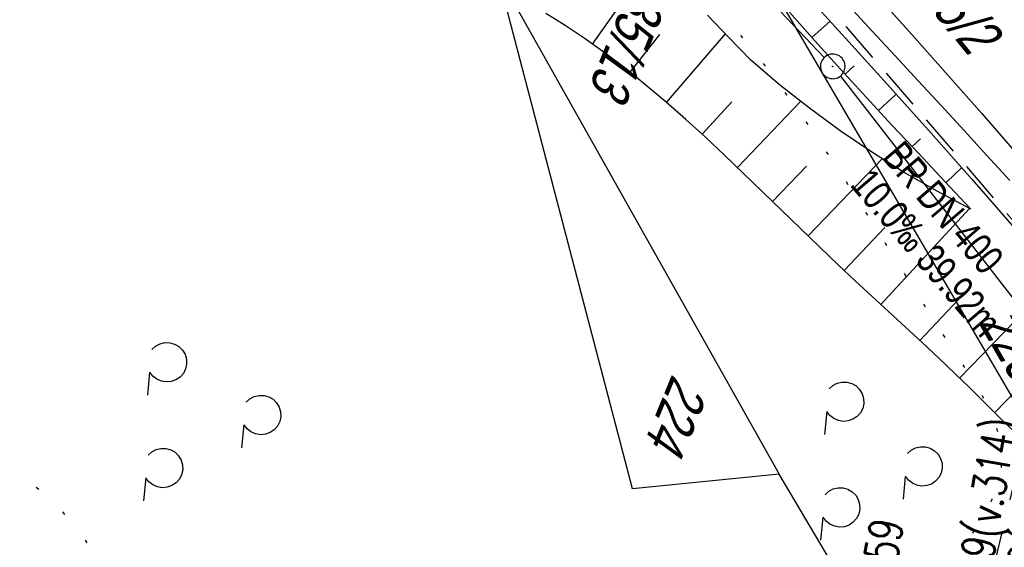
# Model space of a CAD drawing. Extents: x 507875 to 508634, y 446340 to 447363.
# Tile 30 of 70: x 508047 to 508107, y 446614 to 446646. Entities that reach past the tile are written whole.
import ezdxf

# ---------------------------------------------------------------- set-up
doc = ezdxf.new("R2010")
doc.units = 0
doc.header["$LTSCALE"] = 10
doc.header["$MEASUREMENT"] = 0
for name, pattern in [('ACAD_ISO16W100', [73, 15, -6.5, 15, -6.5, 15, -7, 1, -7]), ('LT00', [0]), ('LT07', [0.22, 0.02, -0.2]), ('STRICHLINIE2', [0.375, 0.25, -0.125])]:
    doc.linetypes.add(name, pattern=pattern)
doc.layers.get('0').update_dxf_attribs({"linetype": 'LT00'})
for name, color, linetype in [('--EK_FBR', 250, 'LT00'), ('--EK_Haltung', 7, 'STRICHLINIE2'), ('--EK_Haltung-Text', 140, 'LT00'), ('--EK_Schacht-Text', 5, 'LT00'), ('--EL_DFK_AB_L', 21, 'LT00'), ('--EL_DFK_AB_P', 7, 'LT00'), ('--EL_Haltung', 182, 'STRICHLINIE2'), ('BAB-KABEL', 220, 'ACAD_ISO16W100'), ('DFK_AB_L', 21, 'LT00'), ('DFK_AB_P', 7, 'LT00'), ('DFK_FLUR_NR', 250, 'LT00'), ('DFK_KATASTER', 250, 'LT00'), ('GEHOELZ_SYMB', 252, 'Continuous'), ('V127_AFBR_BAB', 250, 'LT00'), ('V127_BOESCH', 250, 'LT00'), ('V127_BOSCHUNG', 250, 'LT00'), ('V127_GEHOELZ', 250, 'LT07'), ('V127_GRABEN', 250, 'LT00')]:
    doc.layers.add(name, color=color, linetype=linetype)
doc.styles.add('Haltungsbeschriftung', font='ARIAL.TTF', dxfattribs={"width": 0.75})
doc.styles.add('schachtbeschriftung', font='romans.shx', dxfattribs={"width": 0.75, "height": 2})
doc.styles.get("Standard").update_dxf_attribs({"font": 'ARIAL.TTF'})

# ---------------------------------------------------------------- blocks, each defined once
blk = doc.blocks.new('GEHOELZ_SYMB')
at = {"layer": 'GEHOELZ_SYMB'}
blk.add_line((0, 0), (1.4, 0), dxfattribs=at)
blk.add_lwpolyline([(-1.388, 0.017), (-1.612, 0.221), (-1.778, 0.474), (-1.876, 0.761), (-1.898, 1.063), (-1.844, 1.361), (-1.718, 1.636), (-1.526, 1.87), (-1.282, 2.05), (-1, 2.162), (-0.7, 2.2), (-0.4, 2.162), (-0.118, 2.05), (0.126, 1.87), (0.318, 1.636), (0.444, 1.361), (0.498, 1.063), (0.476, 0.761), (0.378, 0.474), (0.212, 0.221), (-0.012, 0.017)], dxfattribs=at)
blk = doc.blocks.new('SYMB0003')
at = {"color": 0, "linetype": 'ByBlock'}
for p, q in [((-0.015712, 0), (0.010166, 0.012015)), ((0, -0.021257), (-0.015712, 0)), ((0.010166, 0.012015), (0, -0.021257))]:
    blk.add_line(p, q, dxfattribs=at)
for points in [[(-0.031395, 0.499013), (-0.093691, 0.491144), (-0.154509, 0.475528), (-0.21289, 0.452414), (-0.267913, 0.422164), (-0.318712, 0.385257), (-0.364484, 0.342274), (-0.404509, 0.293893), (-0.438154, 0.240877), (-0.464888, 0.184062), (-0.484292, 0.124345), (-0.496058, 0.062667), (-0.5, 0)], [(0.5, 0), (0.496057, 0.062667), (0.484292, 0.124345), (0.464888, 0.184062), (0.438153, 0.240877), (0.404509, 0.293893), (0.364484, 0.342274), (0.318712, 0.385257), (0.267913, 0.422164), (0.21289, 0.452414), (0.154509, 0.475528), (0.093691, 0.491144), (0.031395, 0.499013), (-0.031395, 0.499013)], [(-0.5, 0), (-0.496058, -0.062667), (-0.484292, -0.124345), (-0.464888, -0.184062), (-0.438154, -0.240877), (-0.404509, -0.293893), (-0.364485, -0.342274), (-0.318712, -0.385257), (-0.267914, -0.422164), (-0.21289, -0.452414), (-0.154509, -0.475529), (-0.093691, -0.491144), (-0.031395, -0.499014), (0.031395, -0.499014)], [(0.031395, -0.499014), (0.093691, -0.491144), (0.154509, -0.475529), (0.21289, -0.452414), (0.267914, -0.422164), (0.318712, -0.385257), (0.364485, -0.342274), (0.404509, -0.293893), (0.438154, -0.240877), (0.464889, -0.184062), (0.484292, -0.124345), (0.496058, -0.062667), (0.5, 0)]]:
    blk.add_lwpolyline(points, dxfattribs=at)

msp = doc.modelspace()

# ---------------------------------------------------------------- linework, layer by layer
at = {"layer": '--EK_FBR', "color": 2}
msp.add_lwpolyline([(508097.102, 446649.884), (508101.227, 446645.266), (508105.321, 446640.623), (508109.384, 446635.953)], dxfattribs=at)
at = {"layer": '--EK_Haltung'}
msp.add_line((508120.707, 446618.444), (508095.661, 446647.578), dxfattribs=at)
at = {"layer": '--EL_DFK_AB_L'}
for p, q in [((508057.127, 446684.725), (508095.744, 446644.044)), ((508096.72, 446642.905), (508125.101, 446606.332))]:
    msp.add_line(p, q, dxfattribs=at)
at = {"layer": '--EL_Haltung'}
msp.add_line((508120.707, 446618.444), (508095.661, 446647.578), dxfattribs=at)
at = {"layer": 'BAB-KABEL', "ltscale": 0.03, "flags": 128}
msp.add_lwpolyline([(508403.91, 447290.526), (508402.026, 447282.819), (508386.099, 447280.447), (508366.681, 447274.025), (508361.372, 447269.698), (508361.657, 447256.667), (508362.44, 447209.011), (508362.578, 447196.367), (508363.064, 447183.585), (508362.055, 447181.303), (508353.705, 447155.981), (508356.394, 447152.75), (508357.893, 447150.945), (508345.987, 447106.957), (508319.979, 447031.323), (508314.893, 447014.991), (508307.501, 446987.6), (508299.946, 446957.549), (508297.327, 446948.162), (508293.932, 446941.348), (508287.31, 446931.654), (508277.454, 446917.498), (508268.65, 446905.428), (508266.719, 446901.965), (508263.925, 446896.05), (508236.791, 446838.253), (508218.669, 446798.755), (508182.002, 446732.503), (508173.757, 446722.034), (508158.32, 446691.576), (508134.637, 446653.79), (508129.799, 446634.854), (508127.623, 446632.926), (508117.245, 446626.48), (508107.493, 446619.069), (508101.7, 446595.112), (508091.075, 446575.777), (508080.997, 446555.552), (508070.49, 446543.962), (508052.779, 446538.014), (508053.275, 446532.867), (508054.03, 446526.659), (508053.055, 446512.517), (508031.724, 446493.735), (508025.765, 446492.102), (508020.21, 446489.1), (508016.01, 446486.751), (508018.853, 446477.045), (508018.707, 446455.032), (508018.065, 446449.034)], dxfattribs=at)
at = {"layer": 'DFK_AB_L'}
for p, q in [((508057.127, 446684.725), (508095.744, 446644.044)), ((508096.72, 446642.905), (508125.101, 446606.332))]:
    msp.add_line(p, q, dxfattribs=at)
at = {"layer": 'DFK_KATASTER'}
for p, q in [((508087.891, 446656.269), (508093.93, 446645.957)), ((508084.08, 446617.789), (508075.861, 446649.159)), ((508075.861, 446649.159), (508092.991, 446618.699)), ((508093.93, 446645.957), (508108.95, 446620.299)), ((508092.991, 446618.699), (508084.08, 446617.789)), ((508099.751, 446607.289), (508092.991, 446618.699))]:
    msp.add_line(p, q, dxfattribs=at)
at = {"layer": 'V127_AFBR_BAB', "color": 0}
msp.add_lwpolyline([(508097.102, 446649.884), (508101.227, 446645.266), (508105.321, 446640.623), (508109.384, 446635.953)], dxfattribs=at)
at = {"layer": 'V127_BOESCH'}
for points in [[(508107.149, 446621.409), (508106.289, 446622.256), (508105.431, 446623.105), (508104.571, 446623.953), (508103.707, 446624.794), (508102.706, 446625.75), (508101.696, 446626.696), (508100.681, 446627.637), (508099.662, 446628.575), (508098.642, 446629.514), (508097.624, 446630.457), (508096.61, 446631.407), (508095.45, 446632.513), (508094.296, 446633.629), (508093.145, 446634.75), (508091.993, 446635.871), (508090.839, 446636.988), (508089.678, 446638.096), (508088.508, 446639.19), (508087.327, 446640.267), (508086.131, 446641.32), (508084.917, 446642.346), (508083.682, 446643.341), (508082.423, 446644.298), (508081.138, 446645.214), (508079.983, 446645.984), (508078.808, 446646.724)], [(508104.661, 446634.819), (508102.61, 446635.898), (508100.6, 446637.053), (508098.634, 446638.28), (508096.714, 446639.579), (508094.844, 446640.948), (508093.025, 446642.386), (508091.261, 446643.889), (508089.947, 446645.254), (508088.63, 446646.616)], [(508093.62, 446646.803), (508095.165, 446645.063), (508096.726, 446643.335), (508098.298, 446641.619), (508099.88, 446639.911), (508101.47, 446638.21), (508103.064, 446636.514), (508104.661, 446634.819)]]:
    msp.add_lwpolyline(points, dxfattribs=at)
at = {"layer": 'V127_BOSCHUNG'}
for p, q in [((508081.652, 446644.855), (508085.288, 446650.011)), ((508094.992, 446645.257), (508096.1, 446646.252)), ((508083.929, 446643.146), (508085.732, 446645.443)), ((508086.139, 446641.312), (508089.729, 446645.479)), ((508097.006, 446643.028), (508097.562, 446643.533)), ((508099.04, 446640.816), (508100.126, 446641.816)), ((508088.314, 446639.37), (508090.12, 446641.34)), ((508090.461, 446637.35), (508094.293, 446641.373)), ((508101.088, 446638.618), (508101.606, 446639.101)), ((508094.758, 446633.181), (508099.27, 446637.873)), ((508092.601, 446635.28), (508094.671, 446637.42)), ((508103.148, 446636.425), (508104.107, 446637.342)), ((508099.188, 446629.011), (508104.574, 446634.863)), ((508096.954, 446631.084), (508099.417, 446633.695)), ((508103.979, 446624.531), (508109.889, 446630.657)), ((508101.559, 446626.823), (508104.586, 446630.033)), ((508106.109, 446622.434), (508108.977, 446625.392))]:
    msp.add_line(p, q, dxfattribs=at)
at = {"layer": 'V127_GEHOELZ', "flags": 128}
msp.add_lwpolyline([(508096.938, 446604.493), (508097.549, 446605.409), (508098.188, 446606.309), (508098.849, 446607.198), (508099.528, 446608.078), (508100.217, 446608.954), (508100.913, 446609.829), (508101.608, 446610.707), (508102.298, 446611.59), (508102.977, 446612.484), (508103.638, 446613.391), (508104.278, 446614.315), (508104.889, 446615.26), (508105.467, 446616.229), (508105.715, 446616.678), (508105.946, 446617.134), (508106.151, 446617.6), (508106.32, 446618.076), (508106.444, 446618.565), (508106.514, 446619.041), (508106.54, 446619.525), (508106.523, 446620.009), (508106.469, 446620.489), (508106.32, 446621.205), (508106.1, 446621.899), (508105.82, 446622.574), (508105.491, 446623.234), (508105.124, 446623.883), (508104.729, 446624.522), (508104.317, 446625.155), (508103.899, 446625.785), (508102.942, 446627.245), (508102.004, 446628.704), (508101.08, 446630.162), (508100.166, 446631.616), (508099.256, 446633.064), (508098.347, 446634.504), (508097.434, 446635.936), (508096.512, 446637.356), (508095.577, 446638.762), (508094.623, 446640.154), (508093.647, 446641.53), (508092.644, 446642.886), (508091.609, 446644.222), (508090.28, 446645.843), (508088.899, 446647.429), (508087.469, 446648.979), (508085.993, 446650.491), (508084.473, 446651.966), (508082.913, 446653.401), (508081.317, 446654.795), (508079.687, 446656.149), (508078.027, 446657.46), (508076.529, 446658.589), (508075.012, 446659.689), (508073.478, 446660.762), (508071.93, 446661.814), (508070.371, 446662.848), (508068.802, 446663.869), (508067.227, 446664.88), (508065.648, 446665.887), (508064.068, 446666.892), (508062.488, 446667.901), (508060.912, 446668.917), (508059.902, 446669.575), (508058.891, 446670.232), (508057.878, 446670.885), (508056.858, 446671.527), (508055.831, 446672.154), (508054.792, 446672.762), (508053.74, 446673.344), (508052.672, 446673.897), (508051.584, 446674.414), (508050.243, 446674.986), (508048.874, 446675.497), (508047.48, 446675.943), (508046.066, 446676.321), (508044.635, 446676.628), (508043.191, 446676.861), (508041.737, 446677.015), (508040.277, 446677.089), (508038.755, 446677.077), (508037.234, 446676.977), (508035.719, 446676.791), (508034.215, 446676.522), (508032.724, 446676.175), (508031.251, 446675.75), (508029.801, 446675.253), (508028.377, 446674.685), (508026.983, 446674.049), (508025.624, 446673.349), (508024.251, 446672.556), (508022.923, 446671.698), (508021.642, 446670.779), (508020.412, 446669.801), (508019.235, 446668.765), (508018.131, 446667.694), (508017.078, 446666.573), (508016.072, 446665.408), (508015.111, 446664.202), (508014.189, 446662.959), (508013.305, 446661.684), (508012.455, 446660.38), (508011.635, 446659.051), (508010.842, 446657.702), (508010.073, 446656.337), (508009.323, 446654.959), (508008.59, 446653.573), (508007.871, 446652.182), (508006.74, 446649.952), (508005.637, 446647.719), (508004.564, 446645.48), (508003.524, 446643.233), (508002.519, 446640.974), (508001.551, 446638.702), (508000.623, 446636.414), (507999.737, 446634.107), (507998.848, 446631.643), (507998.011, 446629.157), (507997.229, 446626.651), (507996.502, 446624.125), (507995.834, 446621.582), (507995.226, 446619.024), (507994.681, 446616.452), (507994.2, 446613.868), (507993.786, 446611.274), (507993.418, 446608.478), (507993.13, 446605.673), (507992.926, 446602.862), (507992.805, 446600.046), (507992.771, 446597.225), (507992.825, 446594.403), (507992.968, 446591.581), (507993.115, 446589.696), (507993.305, 446587.813), (507993.54, 446585.936), (507993.822, 446584.067), (507994.155, 446582.208), (507994.539, 446580.362), (507994.978, 446578.531), (507995.474, 446576.718), (507996.028, 446574.924), (507996.739, 446572.89), (507997.528, 446570.884), (507998.39, 446568.903), (507999.323, 446566.944), (508000.323, 446565.006), (508001.067, 446563.653), (508001.843, 446562.315), (508002.656, 446560.997), (508003.504, 446559.706), (508004.392, 446558.446), (508005.32, 446557.225), (508006.289, 446556.047), (508007.303, 446554.918), (508008.362, 446553.844), (508009.468, 446552.831), (508010.455, 446552.013), (508011.475, 446551.238), (508012.524, 446550.499), (508013.597, 446549.792), (508014.693, 446549.109), (508015.807, 446548.444), (508016.935, 446547.793), (508018.074, 446547.147), (508019.221, 446546.502), (508020.372, 446545.852), (508021.522, 446545.19), (508022.67, 446544.51), (508023.811, 446543.806), (508024.941, 446543.072), (508025.494, 446542.699), (508026.046, 446542.327), (508026.601, 446541.964), (508027.161, 446541.621), (508027.73, 446541.306), (508028.31, 446541.029), (508028.904, 446540.8), (508029.515, 446540.626), (508030.146, 446540.519), (508030.571, 446540.49), (508030.997, 446540.501), (508031.419, 446540.561), (508031.827, 446540.678), (508032.227, 446540.863), (508032.599, 446541.099), (508032.937, 446541.367), (508033.466, 446541.911), (508033.865, 446542.502), (508034.144, 446543.135), (508034.312, 446543.808), (508034.379, 446544.518), (508034.354, 446545.261), (508034.247, 446546.034), (508034.067, 446546.835), (508033.823, 446547.66), (508033.526, 446548.505), (508033.183, 446549.369), (508032.805, 446550.246), (508032.401, 446551.136), (508031.981, 446552.034), (508031.553, 446552.936), (508031.128, 446553.841), (508030.715, 446554.745), (508030.323, 446555.645), (508029.961, 446556.537), (508029.475, 446557.903), (508029.078, 446559.246), (508028.763, 446560.568), (508028.524, 446561.87), (508028.352, 446563.155), (508028.241, 446564.425), (508028.183, 446565.682), (508028.172, 446566.927), (508028.199, 446568.163), (508028.259, 446569.392), (508028.344, 446570.616), (508028.447, 446571.837), (508028.559, 446573.057), (508028.676, 446574.278), (508028.788, 446575.502), (508028.89, 446576.731), (508029.01, 446578.574), (508029.095, 446580.432), (508029.148, 446582.301), (508029.173, 446584.181), (508029.176, 446586.07), (508029.16, 446587.966), (508029.13, 446589.867), (508029.09, 446591.772), (508029.044, 446593.679), (508029.009, 446595.107), (508028.981, 446596.534), (508028.964, 446597.96), (508028.967, 446599.382), (508028.996, 446600.802), (508029.056, 446602.217), (508029.156, 446603.626), (508029.301, 446605.03), (508029.498, 446606.426), (508029.753, 446607.814), (508030.074, 446609.193), (508030.467, 446610.562), (508030.938, 446611.921), (508031.494, 446613.268), (508032.142, 446614.602), (508032.586, 446615.411), (508033.068, 446616.203), (508033.585, 446616.97), (508034.14, 446617.7), (508034.731, 446618.383), (508035.359, 446619.007), (508036.024, 446619.564), (508036.725, 446620.041), (508037.463, 446620.428), (508038.237, 446620.716), (508039.026, 446620.893), (508039.843, 446620.971), (508040.68, 446620.957), (508041.529, 446620.859), (508042.383, 446620.682), (508043.236, 446620.435), (508044.078, 446620.123), (508044.903, 446619.754), (508045.704, 446619.334), (508046.473, 446618.87), (508047.202, 446618.37), (508048.101, 446617.659), (508048.925, 446616.897), (508049.681, 446616.087), (508050.377, 446615.232), (508051.019, 446614.333), (508051.617, 446613.393), (508052.176, 446612.414), (508052.704, 446611.399), (508053.209, 446610.35), (508053.697, 446609.27), (508053.942, 446608.706), (508054.175, 446608.137), (508054.387, 446607.567), (508054.568, 446607), (508054.711, 446606.439), (508054.804, 446605.887), (508054.84, 446605.348), (508054.808, 446604.825), (508054.671, 446604.22), (508054.434, 446603.642), (508054.106, 446603.09), (508053.698, 446602.563), (508053.22, 446602.06), (508052.684, 446601.581), (508052.098, 446601.122), (508051.474, 446600.685), (508050.822, 446600.267), (508050.153, 446599.868), (508049.477, 446599.486), (508048.804, 446599.12), (508047.86, 446598.621), (508046.943, 446598.144), (508046.049, 446597.682), (508045.177, 446597.224), (508044.325, 446596.763), (508043.489, 446596.29), (508042.669, 446595.795), (508041.862, 446595.271), (508041.065, 446594.709), (508040.276, 446594.099), (508039.688, 446593.604), (508039.115, 446593.079), (508038.568, 446592.524), (508038.057, 446591.939), (508037.593, 446591.325), (508037.188, 446590.684), (508036.853, 446590.016), (508036.599, 446589.322), (508036.436, 446588.603), (508036.374, 446587.885), (508036.401, 446587.152), (508036.513, 446586.412), (508036.702, 446585.675), (508036.963, 446584.948), (508037.29, 446584.24), (508037.676, 446583.559), (508038.116, 446582.914), (508038.602, 446582.313), (508039.13, 446581.763), (508039.693, 446581.275), (508040.284, 446580.855), (508040.934, 446580.493), (508041.61, 446580.209), (508042.313, 446579.993), (508043.043, 446579.839), (508043.801, 446579.737), (508044.589, 446579.679), (508045.406, 446579.656), (508046.254, 446579.66), (508046.94, 446579.676), (508047.636, 446579.695), (508048.331, 446579.71), (508049.018, 446579.711), (508049.685, 446579.691), (508050.324, 446579.642), (508050.924, 446579.555), (508051.477, 446579.423), (508051.972, 446579.237), (508052.4, 446578.989), (508052.752, 446578.671), (508053.009, 446578.3), (508053.199, 446577.866), (508053.33, 446577.378), (508053.414, 446576.843), (508053.459, 446576.27), (508053.477, 446575.667), (508053.476, 446575.041), (508053.466, 446574.402), (508053.458, 446573.756), (508053.462, 446573.111), (508053.486, 446572.477), (508053.624, 446571.257), (508053.883, 446570.107), (508054.259, 446569.025), (508054.748, 446568.008), (508055.347, 446567.056), (508056.052, 446566.167), (508056.665, 446565.524), (508057.332, 446564.924), (508058.047, 446564.372), (508058.804, 446563.876), (508059.596, 446563.441), (508060.418, 446563.074), (508061.262, 446562.781), (508062.124, 446562.569), (508062.995, 446562.443), (508063.818, 446562.407), (508064.642, 446562.445), (508065.463, 446562.548), (508066.279, 446562.706), (508067.086, 446562.91), (508067.881, 446563.153), (508068.962, 446563.539), (508070.019, 446563.976), (508071.053, 446564.457), (508072.068, 446564.978), (508073.067, 446565.533), (508074.052, 446566.116), (508075.028, 446566.723), (508075.996, 446567.347), (508076.96, 446567.984), (508077.77, 446568.527), (508078.574, 446569.078), (508079.367, 446569.641), (508080.146, 446570.218), (508080.903, 446570.815), (508081.636, 446571.433), (508082.338, 446572.077), (508083.006, 446572.75), (508083.835, 446573.694), (508084.598, 446574.691), (508085.302, 446575.735), (508085.95, 446576.823), (508086.549, 446577.949), (508087.104, 446579.109), (508087.619, 446580.298), (508088.1, 446581.512), (508088.553, 446582.745), (508088.982, 446583.993), (508089.393, 446585.252), (508089.791, 446586.516), (508090.181, 446587.781), (508090.635, 446589.26), (508091.091, 446590.732), (508091.554, 446592.193), (508092.03, 446593.642), (508092.523, 446595.076), (508093.041, 446596.493), (508093.587, 446597.89), (508094.167, 446599.265), (508094.787, 446600.615), (508095.452, 446601.938), (508096.167, 446603.231), (508096.938, 446604.493)], dxfattribs=at)
at = {"layer": 'V127_GRABEN'}
for points in [[(508094.713, 446647.766), (508097.234, 446645.001), (508099.742, 446642.224), (508102.236, 446639.434), (508104.715, 446636.63), (508107.176, 446633.811)], [(508097.252, 446647.166), (508098.649, 446645.65), (508100.05, 446644.138), (508101.452, 446642.628), (508102.854, 446641.117), (508104.251, 446639.602), (508105.641, 446638.082), (508107.022, 446636.554)]]:
    msp.add_lwpolyline(points, dxfattribs=at)

# ---------------------------------------------------------------- block references
at = {"layer": '--EL_DFK_AB_P', "xscale": 1.500000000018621, "yscale": 1.5, "zscale": 1.5, "rotation": 264.7377099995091}
msp.add_blockref('SYMB0003', (508096.26, 446643.499), dxfattribs=at)
at = {"layer": 'DFK_AB_P', "xscale": 1.500000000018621, "yscale": 1.5, "zscale": 1.5, "rotation": 264.7377099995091}
msp.add_blockref('SYMB0003', (508096.26, 446643.499), dxfattribs=at)
at = {"layer": 'GEHOELZ_SYMB', "rotation": 264.7377000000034}
for p in [(508054.701, 446624.893), (508095.889, 446622.494), (508060.428, 446621.685), (508054.462, 446618.459), (508100.663, 446618.558), (508095.651, 446616.061)]:
    msp.add_blockref('GEHOELZ_SYMB', p, dxfattribs=at)

# ---------------------------------------------------------------- texts
at = {"layer": '--EK_Haltung-Text', "style": 'Haltungsbeschriftung', "width": 0.75}
for s, p in [('BR DN 400', (508099.196, 446637.94)), ('10.0‰ 39.92m', (508097.254, 446636.271))]:
    msp.add_text(s, height=1.8, rotation=-49.31516, dxfattribs=at).set_placement(p)
at = {"layer": '--EK_Schacht-Text', "style": 'schachtbeschriftung', "width": 0.75}
for s, p in [('Z=359.69(v.314)', (508104.51, 446604.836)), ('Z=359.99(v.303)', (508107.346, 446604.339)), ('D=361.59', (508098.836, 446605.829))]:
    msp.add_text(s, height=2, rotation=80.09197, dxfattribs=at).set_placement(p)
at = {"layer": 'DFK_FLUR_NR', "oblique": 13.754, "width": 0.75}
for s, rotation, p in [('225/2', -50.76674, (508100.401, 446649.169)), ('235/13', 247.6521, (508084.487, 446649.722)), ('225/3', -59.92992, (508105.099, 446627.923)), ('224', 247.6521, (508086.514, 446624.837))]:
    msp.add_text(s, height=2.5, rotation=rotation, dxfattribs=at).set_placement(p)

doc.saveas('drawing.dxf')
